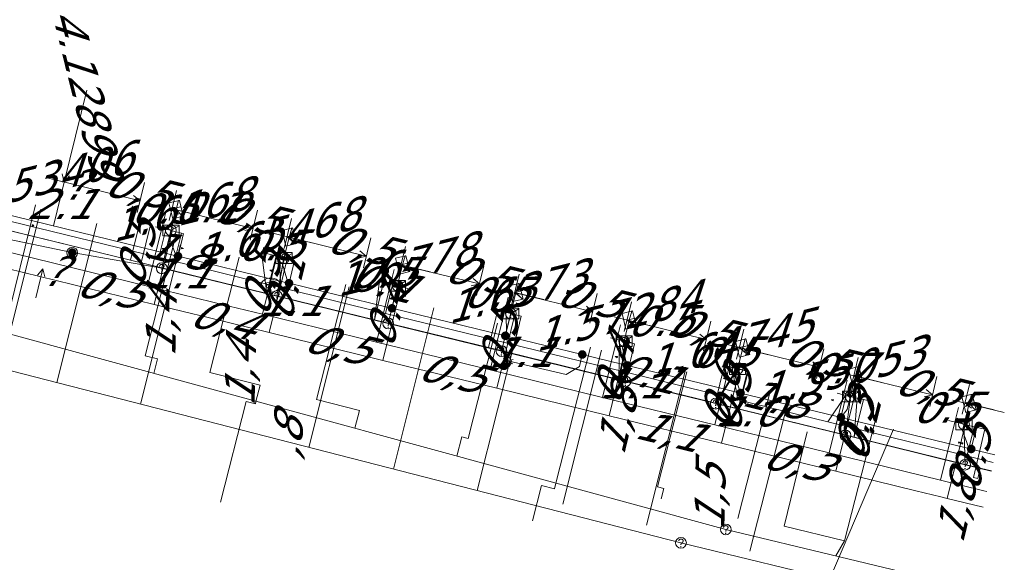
# Model space of a CAD drawing. Header units: metres. Extents: x 124576 to 133557, y 395865 to 402386.
# Tile 89 of 256: x 126258 to 126304, y 398387 to 398413. Entities that reach past the tile are written whole.
import ezdxf
from ezdxf.enums import TextEntityAlignment as Align

# ---------------------------------------------------------------- set-up
doc = ezdxf.new("R2010")
doc.units = ezdxf.units.M
doc.header["$MEASUREMENT"] = 0
for name, color, linetype, lineweight, true_color in [('LG_Datatransport_KPN_BV', 3, 'Continuous', 13, 0x00ff00), ('LG_Datatransport_Reggefiber_Operator_BV', 3, 'Continuous', 13, 0x00ff00), ('LG_Datatransport_Ziggo_BV', 3, 'Continuous', 13, 0x00ff00), ('LG_Laag_Spanning_Enexis_Netbeheer_BV', 7, 'Continuous', 13, 0x960000), ('LG_Riool_Vrij_Verval_Gemeente_Tilburg_Ruimtelijke_Uitvoering', 7, 'Continuous', 13, 0xca00a0), ('LG_unet-4_Brabant_Water', 5, 'Continuous', 13, 0x0000ff), ('LG_warmte_Ennatuurlijk_BV', 7, 'Continuous', 13, 0x008080), ('MV_Datatransport_lijn', 3, 'Continuous', 0, 0x00ff00), ('MV_warmte_lijn', 7, 'Continuous', 0, 0x008080)]:
    doc.layers.add(name, color=color, linetype=linetype, lineweight=lineweight, true_color=true_color)
for name, color, linetype, lineweight in [('LG_Datatransport_P_KPN_BV', 7, 'Continuous', 0), ('LG_Laag_Spanning_P_Enexis_Netbeheer_BV', 7, 'Continuous', 0), ('LG_Riool_Vrij_Verval_P_Gemeente_Tilburg_Ruimtelijke_Uitvoering', 7, 'Continuous', 0), ('LG_unet-4_P_Brabant_Water', 7, 'Continuous', 0), ('MV_Datatransport', 7, 'Continuous', 0), ('MV_Laag_Spanning', 7, 'Continuous', 0), ('MV_Laag_Spanning_lijn', 7, 'Continuous', 0), ('MV_Laag_Spanning_pijl', 7, 'Continuous', 0), ('MV_unet-4', 7, 'Continuous', 0), ('MV_warmte', 7, 'Continuous', 0)]:
    doc.layers.add(name, color=color, linetype=linetype, lineweight=lineweight)
doc.styles.add('Klic_Annotatie', font='verdanai.ttf', dxfattribs={"oblique": 20, "height": 1.4})
doc.styles.add('Style-Arial', font='arial.ttf')

# ---------------------------------------------------------------- blocks, each defined once
blk = doc.blocks.new('Mof')
at = {"layer": 'LG_Laag_Spanning_P_Enexis_Netbeheer_BV'}
h = blk.add_hatch(color=256, dxfattribs=at)
edge = h.paths.add_edge_path()
edge.add_arc((0, 0), 2, 0, 360)
blk = doc.blocks.new('DeliveryPoint')
at = {"layer": 'LG_Laag_Spanning_P_Enexis_Netbeheer_BV', "flags": 128}
blk.add_lwpolyline([(-3.75, -2.5), (3.75, -2.5), (3.75, 2.5), (-3.75, 2.5), (-3.75, -2.5)], close=True, dxfattribs=at)
blk.add_lwpolyline([(-3.75, 2.5), (-3.75, 2.16), (0, 0), (3.75, 2.16)], dxfattribs=at)
blk = doc.blocks.new('Streetlight')
at = {"layer": 'LG_Laag_Spanning_P_Enexis_Netbeheer_BV'}
for p, q in [((-1.77, 1.77), (-1.06, 1.06)), ((0, 2.5), (0, 1.5)), ((1.77, 1.77), (1.06, 1.06)), ((-1.06, -1.06), (-1.77, -1.77)), ((0, -1.5), (0, -2.5)), ((1.06, -1.06), (1.77, -1.77))]:
    blk.add_line(p, q, dxfattribs=at)
at = {"layer": 'LG_Laag_Spanning_P_Enexis_Netbeheer_BV', "flags": 128}
for points in [[(-2.5, 0), (-1.5, 0)], [(1.5, 0), (2.5, 0)]]:
    blk.add_lwpolyline(points, dxfattribs=at)
at = {"layer": 'LG_Laag_Spanning_P_Enexis_Netbeheer_BV'}
blk.add_circle((0, 0), 1.5, dxfattribs=at)
blk = doc.blocks.new('m_pijl')
at = {"layer": 'MV_Laag_Spanning_pijl'}
blk.add_hatch(color=7, dxfattribs=at).paths.add_polyline_path([(-1, -0.33), (-1, 0), (-1, 0.33), (0, 0)])
at = {"layer": 'MV_Laag_Spanning_pijl', "flags": 128}
blk.add_lwpolyline([(-1, 0), (-1, 0.33), (0, 0), (-1, -0.33), (-1, 0)], close=True, dxfattribs=at)
blk = doc.blocks.new('FireHydrant')
at = {"layer": 'LG_unet-4_P_Brabant_Water'}
blk.add_ellipse((0, 0), major_axis=(4.45, 0), ratio=0.727642, dxfattribs=at)
at = {"layer": 'LG_unet-4_P_Brabant_Water', "style": 'Style-Arial'}
blk.add_text('BK', height=2.5, dxfattribs=at).set_placement((0, 0), align=Align.MIDDLE_CENTER)
blk = doc.blocks.new('Onbekend_2')
at = {"layer": 'LG_Riool_Vrij_Verval_P_Gemeente_Tilburg_Ruimtelijke_Uitvoering'}
blk.add_hatch(color=256, dxfattribs=at).paths.add_polyline_path([(-0.25, -1.07, -0.262633), (0.23, 0.15), (0.59, 0.47, 0.379827), (0.7, 1.26), (0.69, 1.26, 0.228508), (-0.03, 1.53), (-0.03, 1.52, 0.459053), (-0.82, 0.79), (-1.29, 0.85, -0.414214), (-0.08, 2, -0.243799), (1.09, 1.52, -0.379827), (0.9, 0.11), (0.54, -0.2, 0.262633), (0.23, -1.08), (-0.17, -1.07)])
blk.add_circle((0, 0), 2.5, dxfattribs=at)
at = {"layer": 'LG_Riool_Vrij_Verval_P_Gemeente_Tilburg_Ruimtelijke_Uitvoering', "extrusion": (0, 0, -1)}
blk.add_solid([(0.34, -2.06), (-0.21, -2.06), (0.34, -1.51), (-0.21, -1.51)], dxfattribs=at)
blk = doc.blocks.new('Onbekend_3')
at = {"layer": 'LG_Datatransport_P_KPN_BV'}
blk.add_hatch(color=256, dxfattribs=at).paths.add_polyline_path([(-0.25, -1.07, -0.262633), (0.23, 0.15), (0.59, 0.47, 0.379827), (0.7, 1.26), (0.69, 1.26, 0.228508), (-0.03, 1.53), (-0.03, 1.52, 0.459053), (-0.82, 0.79), (-1.29, 0.85, -0.414214), (-0.08, 2, -0.243799), (1.09, 1.52, -0.379827), (0.9, 0.11), (0.54, -0.2, 0.262633), (0.23, -1.08), (-0.17, -1.07)])
blk.add_circle((0, 0), 2.5, dxfattribs=at)
at = {"layer": 'LG_Datatransport_P_KPN_BV', "extrusion": (0, 0, -1)}
blk.add_solid([(0.34, -2.06), (-0.21, -2.06), (0.34, -1.51), (-0.21, -1.51)], dxfattribs=at)
blk = doc.blocks.new('Mof_2')
at = {"layer": 'LG_Datatransport_P_KPN_BV'}
h = blk.add_hatch(color=256, dxfattribs=at)
edge = h.paths.add_edge_path()
edge.add_arc((0, 0), 2, 0, 360)
blk = doc.blocks.new('PuntVanLevering_1')
at = {"layer": 'LG_Datatransport_P_KPN_BV', "flags": 128}
blk.add_lwpolyline([(-3.75, -2.5), (3.75, -2.5), (3.75, 2.5), (-3.75, 2.5), (-3.75, -2.5)], close=True, dxfattribs=at)
blk.add_lwpolyline([(-3.75, 2.5), (-3.75, 2.16), (0, 0), (3.75, 2.16)], dxfattribs=at)

msp = doc.modelspace()

# ---------------------------------------------------------------- linework, layer by layer
at = {"layer": 'LG_Datatransport_KPN_BV'}
for p, q in [((126260.84, 398401.81), (126254.23, 398403.2)), ((126264.99, 398401.09), (126265.42, 398402.84)), ((126264.99, 398401.09), (126260.84, 398401.81)), ((126270.32, 398399.79), (126270.65, 398401.56)), ((126270.32, 398399.79), (126264.99, 398401.09)), ((126275.48, 398398.53), (126275.91, 398400.28)), ((126275.48, 398398.53), (126270.32, 398399.79)), ((126280.73, 398397.25), (126281.16, 398398.99)), ((126280.73, 398397.25), (126275.48, 398398.53)), ((126286.47, 398395.85), (126286.41, 398397.71)), ((126286.47, 398395.85), (126280.73, 398397.25)), ((126290.65, 398394.82), (126291.66, 398396.42)), ((126290.65, 398394.82), (126286.47, 398395.85)), ((126296.66, 398393.35), (126296.89, 398395.15)), ((126296.66, 398393.35), (126290.65, 398394.82)), ((126302.21, 398391.99), (126302.15, 398393.86)), ((126302.21, 398391.99), (126296.66, 398393.35)), ((126303.419, 398391.697), (126302.21, 398391.99))]:
    msp.add_line(p, q, dxfattribs=at)
at = {"layer": 'LG_Datatransport_Reggefiber_Operator_BV'}
for p, q in [((126264.987, 398401.087), (126265.415, 398402.836)), ((126260.844, 398401.814), (126264.987, 398401.087)), ((126270.324, 398399.792), (126270.655, 398401.563)), ((126264.987, 398401.087), (126270.324, 398399.792)), ((126275.48, 398398.527), (126275.908, 398400.275)), ((126270.324, 398399.792), (126275.48, 398398.527)), ((126280.728, 398397.247), (126281.157, 398398.993)), ((126275.48, 398398.527), (126280.728, 398397.247)), ((126286.408, 398397.712), (126286.466, 398395.845)), ((126280.728, 398397.247), (126286.466, 398395.845)), ((126290.653, 398394.818), (126291.663, 398396.424)), ((126286.466, 398395.845), (126290.653, 398394.818)), ((126296.66, 398393.35), (126296.894, 398395.146)), ((126290.653, 398394.818), (126296.66, 398393.35)), ((126302.149, 398393.858), (126302.207, 398391.991)), ((126296.66, 398393.35), (126302.207, 398391.991)), ((126302.207, 398391.991), (126303.419, 398391.696))]:
    msp.add_line(p, q, dxfattribs=at)
at = {"layer": 'LG_Datatransport_Reggefiber_Operator_BV', "flags": 128}
msp.add_lwpolyline([(126251.681, 398403.824), (126254.233, 398403.197), (126260.844, 398401.814)], dxfattribs=at)
at = {"layer": 'LG_Datatransport_Ziggo_BV'}
for p, q in [((126263.544, 398401.464), (126250.85, 398404.567)), ((126263.544, 398401.464), (126263.976, 398403.213)), ((126269.605, 398401.835), (126269.861, 398399.921)), ((126269.861, 398399.921), (126263.544, 398401.464)), ((126275.073, 398400.499), (126274.84, 398398.704)), ((126274.84, 398398.704), (126269.861, 398399.921)), ((126280.13, 398397.411), (126280.558, 398399.158)), ((126280.13, 398397.411), (126274.84, 398398.704)), ((126286.194, 398397.781), (126286.159, 398395.937)), ((126286.159, 398395.937), (126280.13, 398397.411)), ((126291.639, 398396.45), (126290.63, 398394.844)), ((126290.405, 398394.899), (126286.159, 398395.937)), ((126290.405, 398394.899), (126290.63, 398394.844)), ((126297.208, 398395.082), (126297.068, 398393.266)), ((126290.63, 398394.844), (126296.573, 398393.388)), ((126296.573, 398393.388), (126297.068, 398393.266)), ((126297.068, 398393.266), (126302.906, 398391.831)), ((126302.906, 398391.831), (126303.421, 398391.704))]:
    msp.add_line(p, q, dxfattribs=at)
at = {"layer": 'LG_Datatransport_Ziggo_BV', "flags": 128}
for points in [[(126224.533, 398411), (126233.365, 398408.841), (126242.107, 398406.704), (126250.85, 398404.567), (126263.544, 398401.464), (126269.861, 398399.921), (126274.84, 398398.704), (126280.13, 398397.411), (126286.159, 398395.937), (126290.405, 398394.899), (126290.63, 398394.844), (126291.639, 398396.45)], [(126224.533, 398411), (126233.365, 398408.841), (126242.107, 398406.704), (126250.85, 398404.567), (126263.544, 398401.464), (126269.861, 398399.921), (126274.84, 398398.704), (126280.13, 398397.411), (126286.159, 398395.937), (126286.194, 398397.781)], [(126224.533, 398411), (126233.365, 398408.841), (126242.107, 398406.704), (126250.85, 398404.567), (126263.544, 398401.464), (126269.861, 398399.921), (126274.84, 398398.704), (126280.13, 398397.411), (126280.558, 398399.158)], [(126224.533, 398411), (126233.365, 398408.841), (126242.107, 398406.704), (126250.85, 398404.567), (126263.544, 398401.464), (126269.861, 398399.921), (126274.84, 398398.704), (126275.073, 398400.499)], [(126224.533, 398411), (126233.365, 398408.841), (126242.107, 398406.704), (126250.85, 398404.567), (126263.544, 398401.464), (126269.861, 398399.921), (126269.605, 398401.835)], [(126224.533, 398411), (126233.365, 398408.841), (126242.107, 398406.704), (126250.85, 398404.567), (126263.544, 398401.464), (126263.976, 398403.213)], [(126303.421, 398391.704), (126302.906, 398391.831), (126297.068, 398393.266), (126297.208, 398395.082)], [(126302.906, 398391.831), (126302.322, 398392.487), (126302.631, 398393.75)], [(126303.421, 398391.704), (126302.906, 398391.831), (126302.322, 398392.487), (126302.631, 398393.75)]]:
    msp.add_lwpolyline(points, dxfattribs=at)
at = {"layer": 'LG_Laag_Spanning_Enexis_Netbeheer_BV'}
for p, q in [((126275.653, 398399.235), (126276.147, 398401.246)), ((126280.903, 398397.96), (126281.395, 398399.965))]:
    msp.add_line(p, q, dxfattribs=at)
at = {"layer": 'LG_Laag_Spanning_Enexis_Netbeheer_BV', "flags": 128}
for points in [[(126303.587, 398392.449), (126302.488, 398392.716), (126302.249, 398392.774), (126296.452, 398394.181), (126296.223, 398394.237), (126291.803, 398395.31), (126291.557, 398395.37), (126290.339, 398395.666), (126286.545, 398396.588), (126286.308, 398396.646), (126284.47, 398397.093), (126281.162, 398397.897), (126280.903, 398397.96), (126275.653, 398399.235), (126275.437, 398399.288), (126270.884, 398400.395), (126270.665, 398400.448), (126270.398, 398400.513), (126265.741, 398401.645), (126265.51, 398401.701), (126256.73, 398403.835)], [(126303.587, 398392.449), (126302.488, 398392.716), (126302.249, 398392.774), (126296.452, 398394.181), (126296.223, 398394.237), (126291.803, 398395.31), (126291.557, 398395.37), (126290.339, 398395.666), (126286.545, 398396.588), (126286.308, 398396.646), (126284.47, 398397.093), (126281.162, 398397.897), (126280.903, 398397.96), (126275.653, 398399.235), (126275.437, 398399.288), (126270.884, 398400.395), (126270.665, 398400.448), (126270.398, 398400.513), (126265.741, 398401.645), (126265.51, 398401.701), (126256.73, 398403.835)], [(126303.587, 398392.449), (126302.488, 398392.716), (126302.249, 398392.774), (126296.452, 398394.181), (126296.223, 398394.237), (126291.803, 398395.31), (126291.557, 398395.37), (126290.339, 398395.666), (126286.545, 398396.588), (126286.308, 398396.646), (126284.47, 398397.093), (126281.162, 398397.897), (126280.903, 398397.96), (126275.653, 398399.235), (126275.437, 398399.288), (126270.884, 398400.395), (126270.665, 398400.448), (126270.398, 398400.513), (126265.741, 398401.645), (126265.51, 398401.701), (126256.73, 398403.835)], [(126265.741, 398401.645), (126265.62, 398401.734), (126265.336, 398402.515), (126265.652, 398403.808)], [(126270.884, 398400.395), (126270.831, 398400.444), (126270.583, 398401.27), (126270.893, 398402.534)], [(126286.545, 398396.588), (126286.33, 398397.393), (126286.646, 398398.684)], [(126291.803, 398395.31), (126291.567, 398396.028), (126291.901, 398397.396)], [(126284.47, 398397.093), (126284.335, 398396.541), (126283.729, 398396.168), (126281.019, 398396.798)], [(126296.452, 398394.181), (126296.746, 398394.542), (126297.133, 398396.117)], [(126302.488, 398392.716), (126302.369, 398392.801), (126302.081, 398393.576), (126302.387, 398394.829)]]:
    msp.add_lwpolyline(points, dxfattribs=at)
at = {"layer": 'LG_Riool_Vrij_Verval_Gemeente_Tilburg_Ruimtelijke_Uitvoering'}
for p, q in [((126257.697, 398398.194), (126259.146, 398404.021)), ((126257.55, 398396.453), (126259.382, 398403.821)), ((126260.13, 398395.79), (126261.982, 398403.168)), ((126239.8, 398402.98), (126291.12, 398388.99)), ((126264.004, 398394.795), (126265.862, 398402.194)), ((126238.28, 398401.4), (126289.04, 398388.37)), ((126271.801, 398392.792), (126273.669, 398400.234)), ((126275.724, 398391.785), (126277.597, 398399.248)), ((126279.598, 398390.79), (126281.477, 398398.274)), ((126283.245, 398391.135), (126284.855, 398397.435)), ((126283.565, 398390.161), (126285.357, 398397.3)), ((126287.444, 398389.187), (126289.236, 398396.326)), ((126268.898, 398394.916), (126267.708, 398390.26)), ((126291.671, 398389.5), (126293.157, 398395.313)), ((126292.226, 398387.987), (126293.985, 398394.871)), ((126295.938, 398386.696), (126298.883, 398393.641)), ((126282.583, 398391.02), (126282.166, 398389.389)), ((126291.12, 398388.99), (126302.227, 398386.327)), ((126289.04, 398388.37), (126301.986, 398385.239))]:
    msp.add_line(p, q, dxfattribs=at)
at = {"layer": 'LG_Riool_Vrij_Verval_Gemeente_Tilburg_Ruimtelijke_Uitvoering', "flags": 128}
for points in [[(126264.622, 398396.214), (126264.794, 398396.885), (126264.213, 398397.034), (126265.575, 398402.363)], [(126269.35, 398394.924), (126269.542, 398395.672), (126267.216, 398396.266), (126268.578, 398401.595)], [(126273.933, 398393.674), (126274.143, 398394.496), (126272.157, 398395.003), (126273.519, 398400.332)], [(126278.661, 398392.385), (126278.891, 398393.282), (126279.182, 398393.208), (126280.544, 398398.537)], [(126288.117, 398390.409), (126288.24, 398390.893), (126287.95, 398390.967), (126289.312, 398396.296)], [(126269.353, 398394.924), (126269.325, 398394.811), (126268.898, 398394.916)], [(126296.208, 398387.767), (126296.619, 398388.465), (126298.049, 398394.063)], [(126296.619, 398388.465), (126293.823, 398389.144), (126294.885, 398393.517)], [(126282.583, 398391.02), (126283.177, 398390.867), (126283.245, 398391.135)]]:
    msp.add_lwpolyline(points, dxfattribs=at)
at = {"layer": 'LG_unet-4_Brabant_Water'}
for p, q in [((126265.18, 398402.89), (126264.86, 398401.58)), ((126270.43, 398401.61), (126270.5, 398400.2)), ((126275.68, 398400.32), (126275.36, 398399)), ((126280.92, 398399.05), (126280.99, 398397.62)), ((126286.16, 398397.77), (126286.42, 398396.29)), ((126291.41, 398396.48), (126291.67, 398395)), ((126296.66, 398395.2), (126295.85, 398393.98))]:
    msp.add_line(p, q, dxfattribs=at)
at = {"layer": 'LG_unet-4_Brabant_Water', "flags": 128}
for points in [[(126270.04, 398400.31), (126266.24, 398401.24), (126264.86, 398401.58), (126226.205, 398411)], [(126303.508, 398392.094), (126301.77, 398392.52), (126295.85, 398393.98), (126291.67, 398395), (126286.42, 398396.29), (126280.99, 398397.62), (126275.36, 398399), (126270.5, 398400.2), (126270.04, 398400.31)]]:
    msp.add_lwpolyline(points, dxfattribs=at)
at = {"layer": 'LG_warmte_Ennatuurlijk_BV'}
for p, q in [((126265.157, 398403.621), (126264.99, 398402.941)), ((126264.331, 398400.262), (126264.99, 398402.941)), ((126264.637, 398399.414), (126265.475, 398402.822)), ((126265.281, 398402.869), (126264.698, 398403.013)), ((126270.48, 398402.326), (126270.313, 398401.647)), ((126269.652, 398398.96), (126270.313, 398401.647)), ((126269.958, 398398.113), (126270.798, 398401.527)), ((126270.604, 398401.575), (126270.021, 398401.719)), ((126275.758, 398401.033), (126275.59, 398400.354)), ((126275.882, 398400.282), (126275.299, 398400.425)), ((126274.93, 398397.669), (126275.59, 398400.354)), ((126275.236, 398396.822), (126276.076, 398400.234)), ((126281.03, 398399.745), (126280.862, 398399.066)), ((126280.201, 398396.379), (126280.862, 398399.066)), ((126281.154, 398398.994), (126280.571, 398399.137)), ((126280.508, 398395.532), (126281.348, 398398.946)), ((126286.238, 398398.475), (126286.071, 398397.795)), ((126285.409, 398395.105), (126286.071, 398397.795)), ((126285.716, 398394.258), (126286.556, 398397.676)), ((126286.362, 398397.724), (126285.779, 398397.867)), ((126291.435, 398397.201), (126291.268, 398396.521)), ((126290.607, 398393.834), (126291.268, 398396.521)), ((126290.913, 398392.987), (126291.753, 398396.402)), ((126291.559, 398396.45), (126290.977, 398396.593)), ((126296.741, 398395.905), (126296.573, 398395.225)), ((126295.912, 398392.536), (126296.573, 398395.225)), ((126296.219, 398391.69), (126297.059, 398395.106)), ((126296.865, 398395.153), (126296.282, 398395.297)), ((126301.893, 398394.641), (126301.726, 398393.961)), ((126302.017, 398393.89), (126301.434, 398394.033)), ((126301.065, 398391.276), (126301.726, 398393.961)), ((126301.372, 398390.429), (126302.211, 398393.842))]:
    msp.add_line(p, q, dxfattribs=at)
at = {"layer": 'LG_warmte_Ennatuurlijk_BV', "flags": 128}
for points in [[(126303.21, 398390.751), (126303.072, 398390.785), (126301.065, 398391.276), (126295.912, 398392.536), (126290.607, 398393.834), (126285.409, 398395.105), (126280.201, 398396.379), (126274.93, 398397.669), (126269.652, 398398.96), (126268.103, 398399.339), (126264.331, 398400.262), (126256.446, 398402.19), (126244.79, 398405.041), (126233.134, 398407.892)], [(126303.047, 398390.02), (126301.373, 398390.429), (126301.372, 398390.429), (126301.086, 398390.499), (126299.923, 398390.784), (126296.219, 398391.69), (126290.913, 398392.987), (126285.716, 398394.258), (126280.508, 398395.532), (126278.853, 398395.937), (126275.236, 398396.822), (126269.958, 398398.113), (126267.197, 398398.788), (126264.637, 398399.414), (126255.54, 398401.639), (126243.884, 398404.491), (126232.228, 398407.342)]]:
    msp.add_lwpolyline(points, dxfattribs=at)
at = {"layer": 'MV_Datatransport_lijn'}
for p, q in [((126263.976, 398403.213), (126264.461, 398403.093)), ((126264.461, 398403.093), (126264.028, 398401.346)), ((126269.605, 398401.835), (126270.091, 398401.716)), ((126270.285, 398401.669), (126270.091, 398401.716)), ((126275.073, 398400.499), (126275.267, 398400.451)), ((126275.267, 398400.451), (126275.656, 398400.356)), ((126280.558, 398399.158), (126281.044, 398399.039)), ((126286.194, 398397.781), (126286.583, 398397.686)), ((126286.583, 398397.686), (126286.777, 398397.639)), ((126291.639, 398396.45), (126291.056, 398396.592)), ((126292.125, 398396.331), (126291.639, 398396.45)), ((126292.125, 398396.331), (126291.697, 398394.583)), ((126297.5, 398395.011), (126297.208, 398395.082)), ((126297.694, 398394.963), (126297.5, 398395.011)), ((126302.631, 398393.75), (126303.117, 398393.631)), ((126302.599, 398391.392), (126302.794, 398391.347))]:
    msp.add_line(p, q, dxfattribs=at)
at = {"layer": 'MV_Datatransport_lijn', "flags": 128}
for points in [[(126270.285, 398401.669), (126270.285, 398401.669), (126269.861, 398399.921)], [(126275.267, 398400.451), (126275.267, 398400.451), (126274.84, 398398.704)], [(126286.583, 398397.686), (126286.583, 398397.686), (126286.159, 398395.937)], [(126291.056, 398396.592), (126291.056, 398396.592), (126290.63, 398394.844)], [(126297.5, 398395.011), (126297.5, 398395.011), (126297.068, 398393.266)], [(126302.599, 398391.392), (126302.599, 398391.392), (126303.117, 398393.631)], [(126302.906, 398391.831), (126302.906, 398391.831), (126302.794, 398391.347)]]:
    msp.add_lwpolyline(points, dxfattribs=at)
at = {"layer": 'MV_Laag_Spanning_lijn'}
for p, q in [((126265.997, 398402.693), (126265.756, 398401.707)), ((126296.701, 398395.194), (126296.452, 398394.181)), ((126302.732, 398393.715), (126302.492, 398392.735))]:
    msp.add_line(p, q, dxfattribs=at)
at = {"layer": 'MV_Laag_Spanning_pijl'}
for p, q in [((126260.466, 398405.075), (126259.967, 398403.048)), ((126265.9, 398402.717), (126265.414, 398402.836)), ((126265.9, 398402.717), (126265.644, 398401.669)), ((126265.9, 398402.717), (126266.017, 398402.688)), ((126271.141, 398401.445), (126270.656, 398401.563)), ((126271.141, 398401.445), (126270.884, 398400.395)), ((126276.394, 398400.156), (126275.909, 398400.275)), ((126281.643, 398398.876), (126281.157, 398398.994)), ((126281.643, 398398.876), (126281.389, 398397.842)), ((126286.894, 398397.593), (126286.408, 398397.713)), ((126286.893, 398397.593), (126286.639, 398396.565)), ((126292.149, 398396.305), (126291.664, 398396.424)), ((126292.148, 398396.305), (126291.898, 398395.287)), ((126297.38, 398395.027), (126296.701, 398395.194)), ((126302.635, 398393.739), (126302.15, 398393.858)), ((126302.635, 398393.739), (126302.752, 398393.71))]:
    msp.add_line(p, q, dxfattribs=at)
at = {"layer": 'MV_warmte_lijn'}
for p, q in [((126260.466, 398405.075), (126261.51, 398409.343)), ((126260.466, 398405.075), (126260.38, 398405.454)), ((126263.98, 398404.21), (126259.68, 398405.272)), ((126260.466, 398405.075), (126260.718, 398405.372)), ((126263.847, 398403.671), (126264.189, 398405.055)), ((126265.337, 398403.304), (126265.678, 398404.687)), ((126263.98, 398404.21), (126263.601, 398404.124)), ((126263.98, 398404.21), (126263.684, 398404.462)), ((126265.47, 398403.842), (126265.849, 398403.928)), ((126265.47, 398403.842), (126265.766, 398403.59)), ((126265.47, 398403.842), (126266.821, 398403.509)), ((126269.217, 398402.929), (126265.775, 398403.763)), ((126269.086, 398402.391), (126269.422, 398403.774)), ((126269.217, 398402.929), (126268.92, 398403.18)), ((126270.658, 398402.01), (126270.993, 398403.393)), ((126269.217, 398402.929), (126268.838, 398402.841)), ((126274.461, 398401.645), (126270.194, 398402.691)), ((126270.788, 398402.548), (126271.167, 398402.635)), ((126270.788, 398402.548), (126271.085, 398402.297)), ((126270.788, 398402.548), (126272.141, 398402.22)), ((126274.33, 398401.11), (126274.668, 398402.49)), ((126274.461, 398401.645), (126274.164, 398401.897)), ((126275.937, 398400.716), (126276.275, 398402.096)), ((126274.461, 398401.645), (126274.081, 398401.559)), ((126276.068, 398401.251), (126276.447, 398401.337)), ((126259.485, 398401.064), (126259.154, 398399.712)), ((126259.485, 398401.064), (126259.233, 398400.768)), ((126259.485, 398401.064), (126259.571, 398400.685)), ((126276.068, 398401.251), (126276.364, 398400.999)), ((126276.068, 398401.251), (126277.42, 398400.919)), ((126279.706, 398400.361), (126276.157, 398401.216)), ((126279.576, 398399.822), (126279.91, 398401.207)), ((126279.706, 398400.361), (126279.408, 398400.611)), ((126281.207, 398399.429), (126281.541, 398400.813)), ((126279.706, 398400.361), (126279.327, 398400.273)), ((126284.956, 398399.076), (126281.305, 398399.97)), ((126281.337, 398399.968), (126281.716, 398400.055)), ((126281.337, 398399.968), (126281.634, 398399.717)), ((126281.337, 398399.968), (126282.69, 398399.642)), ((126284.826, 398398.548), (126285.163, 398399.921)), ((126286.417, 398398.158), (126286.753, 398399.532)), ((126284.956, 398399.076), (126284.576, 398398.99)), ((126284.956, 398399.076), (126284.659, 398399.328)), ((126290.216, 398397.788), (126285.949, 398398.834)), ((126286.546, 398398.687), (126286.926, 398398.773)), ((126286.546, 398398.687), (126286.843, 398398.435)), ((126286.546, 398398.687), (126287.898, 398398.356)), ((126290.087, 398397.258), (126290.423, 398398.633)), ((126291.614, 398396.884), (126291.951, 398398.259)), ((126290.216, 398397.788), (126289.837, 398397.702)), ((126290.216, 398397.788), (126289.92, 398398.04)), ((126295.449, 398396.507), (126291.181, 398397.551)), ((126291.744, 398397.414), (126292.123, 398397.5)), ((126291.744, 398397.414), (126292.04, 398397.162)), ((126291.744, 398397.414), (126293.096, 398397.082)), ((126295.319, 398395.98), (126295.655, 398397.352)), ((126295.449, 398396.507), (126295.152, 398396.759)), ((126296.92, 398395.588), (126297.256, 398396.961)), ((126295.449, 398396.507), (126295.069, 398396.421)), ((126300.695, 398395.223), (126296.356, 398396.281)), ((126297.049, 398396.116), (126297.428, 398396.202)), ((126297.049, 398396.116), (126297.345, 398395.864)), ((126297.049, 398396.116), (126298.401, 398395.785)), ((126300.565, 398394.692), (126300.901, 398396.069)), ((126300.695, 398395.223), (126300.398, 398395.475)), ((126302.071, 398394.324), (126302.407, 398395.701)), ((126300.695, 398395.223), (126300.315, 398395.137)), ((126304.02, 398394.403), (126301.642, 398394.978)), ((126302.201, 398394.856), (126302.58, 398394.943)), ((126302.201, 398394.856), (126302.498, 398394.605)), ((126302.201, 398394.856), (126303.553, 398394.526))]:
    msp.add_line(p, q, dxfattribs=at)

# ---------------------------------------------------------------- block references
at = {"layer": 'LG_Datatransport_P_KPN_BV', "xscale": 0.1, "yscale": 0.1, "zscale": 0.1}
for name, p in [('PuntVanLevering_1', (126265.415, 398402.837)), ('Onbekend_3', (126265.41, 398402.84)), ('Onbekend_3', (126260.84, 398401.81)), ('Mof_2', (126260.844, 398401.814)), ('PuntVanLevering_1', (126270.655, 398401.563)), ('Onbekend_3', (126270.65, 398401.56)), ('Onbekend_3', (126264.987, 398401.087)), ('Onbekend_3', (126264.99, 398401.09)), ('PuntVanLevering_1', (126275.908, 398400.275)), ('Onbekend_3', (126275.91, 398400.28)), ('Onbekend_3', (126270.32, 398399.79)), ('Onbekend_3', (126270.324, 398399.792)), ('PuntVanLevering_1', (126281.157, 398398.993)), ('Onbekend_3', (126281.16, 398398.99)), ('Onbekend_3', (126275.48, 398398.53)), ('Onbekend_3', (126275.48, 398398.527)), ('PuntVanLevering_1', (126286.408, 398397.712)), ('Onbekend_3', (126286.41, 398397.71)), ('Onbekend_3', (126280.728, 398397.247)), ('Onbekend_3', (126280.73, 398397.25)), ('PuntVanLevering_1', (126291.663, 398396.424)), ('Onbekend_3', (126291.66, 398396.42)), ('Onbekend_3', (126286.466, 398395.845)), ('Onbekend_3', (126286.47, 398395.85)), ('PuntVanLevering_1', (126296.894, 398395.146)), ('Onbekend_3', (126296.89, 398395.15)), ('Onbekend_3', (126290.65, 398394.82)), ('Onbekend_3', (126290.653, 398394.818)), ('PuntVanLevering_1', (126302.149, 398393.857)), ('Onbekend_3', (126302.15, 398393.86)), ('Onbekend_3', (126296.66, 398393.35)), ('Onbekend_3', (126296.66, 398393.35)), ('Onbekend_3', (126302.207, 398391.991)), ('Onbekend_3', (126302.21, 398391.99))]:
    msp.add_blockref(name, p, dxfattribs=at)
at = {"layer": 'LG_Laag_Spanning_P_Enexis_Netbeheer_BV'}
for name, p, xscale, yscale, zscale, rotation in [('DeliveryPoint', (126265.652, 398403.808), 0.1, 0.1, 0.1, 284), ('DeliveryPoint', (126270.893, 398402.534), 0.1, 0.1, 0.1, 284), ('DeliveryPoint', (126276.147, 398401.246), 0.1, 0.1, 0.1, 284), ('DeliveryPoint', (126281.395, 398399.965), 0.1, 0.1, 0.1, 284), ('DeliveryPoint', (126286.646, 398398.684), 0.1, 0.1, 0.1, 284), ('DeliveryPoint', (126291.901, 398397.396), 0.1, 0.1, 0.1, 284), ('Streetlight', (126281.019, 398396.798), 0.09999999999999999, 0.09999999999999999, 0.09999999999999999, 193), ('DeliveryPoint', (126297.133, 398396.117), 0.1, 0.1, 0.1, 284), ('DeliveryPoint', (126302.387, 398394.829), 0.1, 0.1, 0.1, 284)]:
    msp.add_blockref(name, p, dxfattribs=dict(at, xscale=xscale, yscale=yscale, zscale=zscale, rotation=rotation))
at = {"layer": 'LG_Laag_Spanning_P_Enexis_Netbeheer_BV', "xscale": 0.1, "yscale": 0.1, "zscale": 0.1}
for p in [(126265.741, 398401.645), (126270.884, 398400.395), (126275.653, 398399.235), (126280.903, 398397.96), (126284.47, 398397.093), (126286.545, 398396.588), (126291.803, 398395.31), (126296.452, 398394.181), (126302.488, 398392.716)]:
    msp.add_blockref('Mof', p, dxfattribs=at)
at = {"layer": 'LG_Riool_Vrij_Verval_P_Gemeente_Tilburg_Ruimtelijke_Uitvoering', "xscale": 0.1, "yscale": 0.1, "zscale": 0.1}
for p in [(126291.12, 398388.99), (126289.04, 398388.37)]:
    msp.add_blockref('Onbekend_2', p, dxfattribs=at)
at = {"layer": 'LG_unet-4_P_Brabant_Water', "xscale": 0.1, "yscale": 0.1, "zscale": 0.1}
msp.add_blockref('FireHydrant', (126270.04, 398400.31), dxfattribs=at)
at = {"layer": 'MV_Laag_Spanning_pijl'}
for p, xscale, yscale, zscale, rotation in [((126259, 398403), 0.09999999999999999, 0.09999999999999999, 0.09999999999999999, 257), ((126265, 398402), 0.1, 0.1, 0.1, 166), ((126266, 398402), 0.1, 0.1, 0.1, 347), ((126265, 398401), 0.09999999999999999, 0.09999999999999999, 0.09999999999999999, 257), ((126270, 398401), 0.1, 0.1, 0.1, 166), ((126270, 398400), 0.09999999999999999, 0.09999999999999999, 0.09999999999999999, 257), ((126275, 398400), 0.1, 0.1, 0.1, 166), ((126281, 398398), 0.1, 0.1, 0.1, 166), ((126281, 398397), 0.09999999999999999, 0.09999999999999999, 0.09999999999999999, 257), ((126286, 398397), 0.1, 0.1, 0.1, 166), ((126286, 398396), 0.09999999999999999, 0.09999999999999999, 0.09999999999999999, 257), ((126291, 398396), 0.1, 0.1, 0.1, 166), ((126291, 398395), 0.09999999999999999, 0.09999999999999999, 0.09999999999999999, 257), ((126296, 398395), 0.1, 0.1, 0.1, 166), ((126302, 398393), 0.1, 0.1, 0.1, 347), ((126302, 398393), 0.1, 0.1, 0.1, 166)]:
    msp.add_blockref('m_pijl', p, dxfattribs=dict(at, xscale=xscale, yscale=yscale, zscale=zscale, rotation=rotation))

# ---------------------------------------------------------------- texts
at = {"layer": 'MV_Datatransport', "style": 'Klic_Annotatie', "oblique": 20}
for s, rotation, p in [('0,5', 346.1, (126263.85, 398404.822)), ('0,5', 346.4, (126268.957, 398403.604)), ('0,5', 346.2, (126274.157, 398402.198)), ('0.5', 76, (126263.777, 398401.749)), ('1.8', 346, (126265.701, 398401.96)), ('0,5', 346.4, (126279.608, 398400.84)), ('0.5', 76, (126269.575, 398400.385)), ('0.1', 346, (126275.17, 398400.475)), ('0,5', 346.3, (126262.543, 398400.178)), ('0.1', 76, (126270.643, 398400.159)), ('0,5', 346.2, (126284.777, 398399.731)), ('0.4', 76, (126275.358, 398398.922)), ('0,4', 346.2, (126267.802, 398398.762)), ('0,5', 346.2, (126289.931, 398398.357)), ('0,5', 346.2, (126273.087, 398397.599)), ('0.5', 76, (126280.567, 398397.643)), ('0,5', 346.2, (126295.318, 398396.998)), ('0,5', 346.2, (126278.377, 398396.286)), ('0.4', 76, (126285.895, 398396.291)), ('0.1', 346, (126287.369, 398396.259)), ('0.6', 76, (126290.854, 398395.156)), ('0.5', 76, (126291.388, 398395.026)), ('0,5', 346.3, (126300.456, 398395.639)), ('1.8', 346, (126293.393, 398395.067)), ('1,8', 76.2, (126286.064, 398393.969)), ('0.3', 76, (126297.062, 398393.702)), ('0.2', 76, (126297.305, 398393.642)), ('1,1', 346.3, (126288.425, 398393.571)), ('0.5', 76, (126302.484, 398392.287)), ('0,3', 346.2, (126294.342, 398392.198)), ('1,8', 76.2, (126301.764, 398389.882))]:
    msp.add_text(s, height=1.4, rotation=rotation, dxfattribs=at).set_placement(p, align=Align.MIDDLE_CENTER)
at = {"layer": 'MV_Laag_Spanning', "style": 'Klic_Annotatie', "oblique": 20}
for s, p in [('2.1', (126260.217, 398404.062)), ('1.1', (126265.649, 398400.854)), ('1.1', (126270.935, 398399.577)), ('1.1', (126281.577, 398397.214)), ('1.1', (126286.699, 398395.763)), ('1.0', (126292.043, 398394.463))]:
    msp.add_text(s, height=1.4, dxfattribs=at).set_placement(p, align=Align.MIDDLE_CENTER)
for s, p in [('0.5', (126264.989, 398403.848)), ('0.1', (126266.986, 398403.91)), ('0.5', (126269.97, 398402.153)), ('0.5', (126275.163, 398400.888)), ('0.5', (126280.389, 398399.973)), ('0.5', (126287.997, 398398.651)), ('0.5', (126291.006, 398397.198)), ('0.7', (126296.243, 398396.455)), ('0.5', (126301.229, 398394.64))]:
    msp.add_text(s, height=1.4, rotation=1, dxfattribs=at).set_placement(p, align=Align.MIDDLE_CENTER)
at = {"layer": 'MV_unet-4', "style": 'Klic_Annotatie', "oblique": 20}
for s, rotation, p in [('1,4', 88.7, (126264.95, 398398.45)), ('1,4', 88.6, (126268.62, 398396.14)), (',8', 83.9, (126270.78, 398393.2)), ('1,5', 88.7, (126290.38, 398390.38))]:
    msp.add_text(s, height=1.4, rotation=rotation, dxfattribs=at).set_placement(p, align=Align.MIDDLE_CENTER)
at = {"layer": 'MV_warmte', "style": 'Klic_Annotatie', "oblique": 20}
for s, rotation, p in [('4.12899', 284, (126261.51, 398409.343)), ('1.53406', 14, (126259.68, 398405.272)), ('1.6168', 14, (126265.775, 398403.763)), ('1.65468', 14, (126270.194, 398402.691)), ('1.6778', 14, (126276.157, 398401.216)), ('1.6373', 14, (126281.305, 398399.97)), ('1.57284', 14, (126285.949, 398398.834)), ('1.64745', 14, (126291.181, 398397.551)), ('1.55053', 14, (126296.356, 398396.281))]:
    msp.add_text(s, height=1.4, rotation=rotation, dxfattribs=at).set_placement(p, align=Align.MIDDLE_CENTER)
for p in [(126260.889, 398404.972), (126259.907, 398400.961)]:
    msp.add_text('?', height=1.4, dxfattribs=at).set_placement(p, align=Align.MIDDLE_CENTER)

doc.saveas('drawing.dxf')
